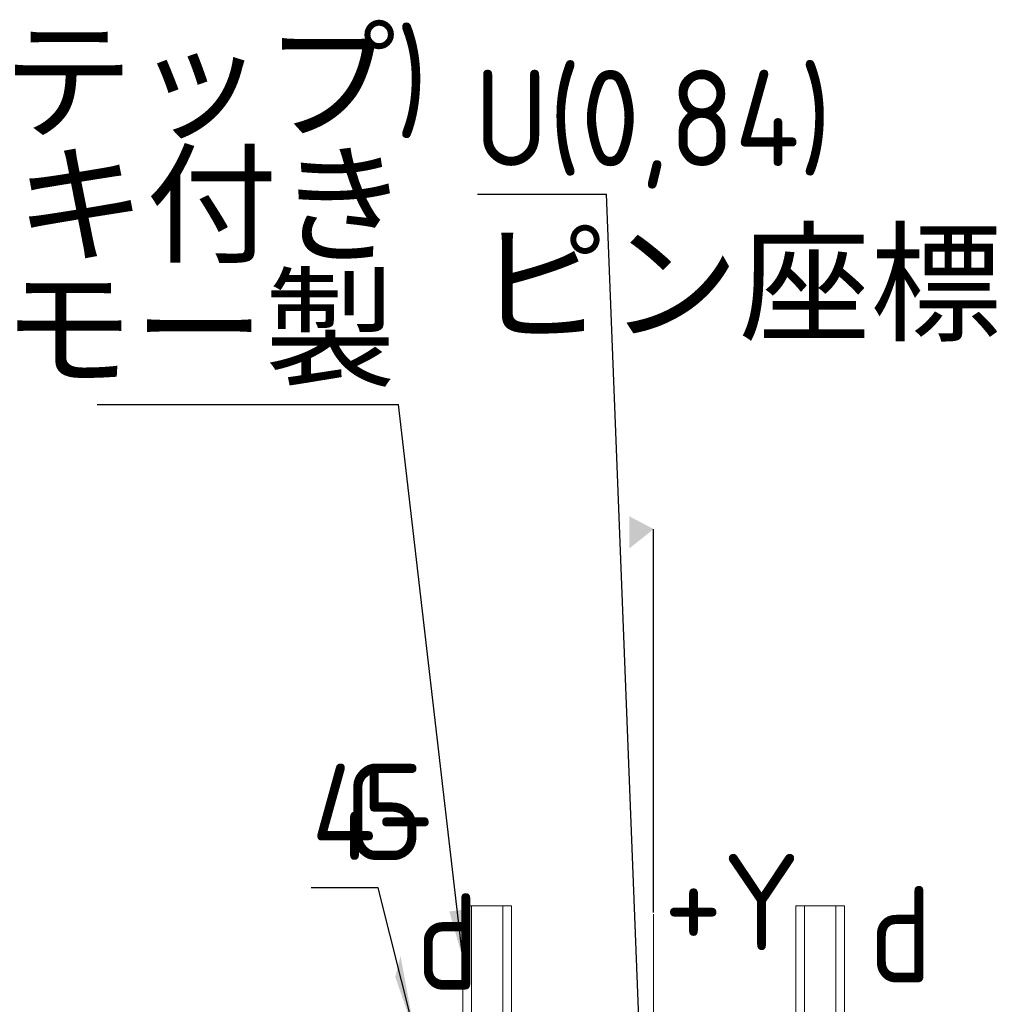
# Model space of a CAD drawing. Header units: millimetres. Extents: x -4576 to 39809, y -642 to 77172.
# Tile 42 of 42: x 19915 to 30730, y 66279 to 77172. Entities that reach past the tile are written whole.
import ezdxf

# ---------------------------------------------------------------- set-up
doc = ezdxf.new("R2010")
doc.units = ezdxf.units.MM
doc.header["$PDSIZE"] = -1
doc.linetypes.add('CENTER', pattern=[10.16, 6.35, -1.27, 1.27, -1.27])
doc.linetypes.add('CENTERX2', pattern=[20.32, 12.7, -2.54, 2.54, -2.54])
doc.layers.add('5', color=3, linetype='Continuous', lineweight=25)
doc.layers.add('TEXT', color=6, linetype='Continuous')
doc.styles.add('SLDTEXTSTYLE1', font='isocp.shx')
doc.styles.get("Standard").update_dxf_attribs({"font": 'isocp.shx', "height": 5})
doc.dimstyles.new('SLDDIMSTYLE5', dxfattribs={"dimtxt": 0.18, "dimasz": 3.5, "dimexe": 0, "dimexo": 0.0625, "dimgap": 0, "dimtad": 0, "dimtih": 1, "dimtoh": 1, "dimdec": 0, "dimrnd": 1e-09, "dimzin": 0, "dimdsep": 46, "dimtxsty": 'STANDARD', "dimsah": 1, "dimcen": 0.09, "dimadec": 0, "dimazin": 0, "dimtfac": 3.5, "dimtdec": 0, "dimtofl": 0, "dimtmove": 0, "dimatfit": 3, "dimfxl": 1, "dimfrac": 2, "dimtolj": 1, "dimtzin": 0, "dimarcsym": 0})
doc.dimstyles.new('SLDDIMSTYLE6', dxfattribs={"dimtxt": 3.5, "dimasz": 3.5, "dimexe": 0, "dimexo": 0.0625, "dimgap": 0.875, "dimtad": 3, "dimdec": 4, "dimlfac": 4, "dimzin": 12, "dimdsep": 46, "dimtxsty": 'SLDTEXTSTYLE1', "dimsah": 1, "dimcen": 0.09, "dimazin": 3, "dimtfac": 1, "dimtofl": 0, "dimtmove": 0, "dimatfit": 3, "dimfxl": 1, "dimfrac": 2, "dimtolj": 1, "dimtzin": 12, "dimarcsym": 0})

# ---------------------------------------------------------------- blocks, each defined once
blk = doc.blocks.new('_D_16')
at = {"color": 0, "lineweight": -2, "transparency": 16777216}
for p, q in [((340.955, 221.385), (340.955, 235.335)), ((316.901, 168.685), (295.262, 156.192))]:
    blk.add_line(p, q, dxfattribs=at)
blk.add_arc((340.955, 182.573), 52.762, 93.8015, 206.1985, dxfattribs=at)
at = {"color": 0, "transparency": 16777216}
for points in [[(337.438, 235.802), (337.477, 234.636), (340.955, 235.335)], [(294.128, 159.554), (293.099, 159.005), (295.262, 156.192)]]:
    blk.add_solid(points, dxfattribs=at)
at = {"layer": 'Defpoints', "color": 0, "transparency": 16777216}
for p in [(307.041, 222.991), (340.955, 221.323), (340.955, 182.573), (316.955, 168.717), (340.955, 143.823)]:
    blk.add_point(p, dxfattribs=at)
at = {"color": 0, "lineweight": 15, "transparency": 16777216, "insert": (292.989, 210.266), "char_height": 3.5, "attachment_point": 5, "rotation": 60, "style": 'SLDTEXTSTYLE1'}
blk.add_mtext('\\A1;120°', dxfattribs=at)
blk = doc.blocks.new('SW_CHAMFER_DIMENSION_1')
at = {"layer": '5', "color": 0}
for p, q in [((9.644, 0), (0, 0)), ((14.978, -5.334), (9.644, 0))]:
    blk.add_line(p, q, dxfattribs=at)
blk.add_solid([(14.978, -5.334), (12.884, -2.478), (12.123, -3.24)], dxfattribs=at)
at = {"layer": '5', "color": 0, "char_height": 3.5, "attachment_point": 1, "style": 'SLDTEXTSTYLE1'}
for s, insert in [('4-', (0, 4.512)), ('C', (4.744, 4.512)), ('5', (7.272, 4.512))]:
    blk.add_mtext(s, dxfattribs=dict(at, insert=insert))
blk = doc.blocks.new('SW_NOTE_0_24')
at = {"layer": 'TEXT', "color": 0}
blk.add_line((-18.628, 0), (0, 0), dxfattribs=at)
at = {"layer": 'TEXT', "color": 0, "insert": (-19.124, 4.519), "char_height": 3.5, "attachment_point": 1, "style": 'SLDTEXTSTYLE1'}
blk.add_mtext('U(0,84)', dxfattribs=at)
blk = doc.blocks.new('SW_NOTE_0_25')
at = {"layer": 'TEXT', "color": 0}
blk.add_line((-43.439, 0), (0, 0), dxfattribs=at)
at = {"layer": 'TEXT', "color": 0, "char_height": 3.5, "attachment_point": 3, "style": 'SLDTEXTSTYLE1'}
for s, insert in [('ARM26SM0K(αステップ)', (4.275, 13.534)), ('※電磁ブレーキ付き', (1.419, 9.034)), ('オリエンタルモー製', (-0.39, 4.534))]:
    blk.add_mtext(s, dxfattribs=dict(at, insert=insert))
blk = doc.blocks.new('TIL3Z-2004PR')
at = {"color": 0, "linetype": 'Continuous', "lineweight": 15}
for p, q in [((313.455243, 221.626501), (313.455243, 213.676501)), ((313.455243, 221.626501), (314.080243, 221.626501)), ((314.080243, 221.626501), (314.705243, 221.626501)), ((314.705243, 213.676501), (314.705243, 221.626501)), ((314.705243, 221.626501), (319.205243, 221.626501)), ((319.205243, 221.626501), (319.205243, 213.676501)), ((319.205243, 221.626501), (319.830243, 221.626501)), ((320.455243, 221.626501), (319.830243, 221.626501)), ((320.455243, 213.676501), (320.455243, 221.626501)), ((361.455243, 221.626501), (361.455243, 213.676501)), ((361.455243, 221.626501), (362.080243, 221.626501)), ((362.080243, 221.626501), (362.705243, 221.626501)), ((362.705243, 213.676501), (362.705243, 221.626501)), ((362.705243, 221.626501), (367.205243, 221.626501)), ((367.205243, 221.626501), (367.205243, 213.676501)), ((367.205243, 221.626501), (367.830243, 221.626501)), ((368.455243, 221.626501), (367.830243, 221.626501)), ((368.455243, 213.676501), (368.455243, 221.626501))]:
    blk.add_line(p, q, dxfattribs=at)
at = {"color": 0, "linetype": 'CENTERX2', "lineweight": 15}
blk.add_line((340.955243, 221.322907), (340.955243, 143.822907), dxfattribs=at)
at = {"color": 0, "lineweight": 15}
for name, p in [('SW_NOTE_0_25', (304.207865, 239.870787)), ('SW_NOTE_0_24', (334.18451, 247.522472)), ('SW_CHAMFER_DIMENSION_1', (291.601971, 222.281735))]:
    blk.add_blockref(name, p, dxfattribs=at)
at = {"color": 0, "lineweight": 15, "char_height": 3.5, "attachment_point": 1, "style": 'SLDTEXTSTYLE1'}
for s, insert in [('ピン座標', (315.465957, 246.047601)), ('+Y', (342.418873, 223.514785)), ('d', (371.988216, 222.339878)), ('d', (306.691985, 222.075043))]:
    blk.add_mtext(s, dxfattribs=dict(at, insert=insert))
at = {"color": 0, "lineweight": 15}
dim = blk.add_angular_dim_2l(base=(307.040501, 222.990924), line1=((340.955243, 221.322907), (340.955243, 143.822907)), line2=((316.955311, 168.71654), (340.955243, 182.572907)), dimstyle='SLDDIMSTYLE6', dxfattribs=at)
dim.commit()
dim.dimension.update_dxf_attribs({"geometry": '_D_16', "text_midpoint": (295.262034, 208.953894), "dimtype": 130})
for points in [[(340.805969, 204.813962), (334.18451, 247.522472)], [(313.455243, 219.710549), (304.207865, 239.870787)]]:
    blk.add_leader(points, dimstyle='SLDDIMSTYLE5', dxfattribs=at)

msp = doc.modelspace()

# ---------------------------------------------------------------- block references
at = {"linetype": 'CENTER', "xscale": 76.77343235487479, "yscale": 304.020825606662, "zscale": 76.77343235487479}
msp.add_blockref('TIL3Z-2004PR', (751.384, -10.526), dxfattribs=at)

doc.saveas('drawing.dxf')
